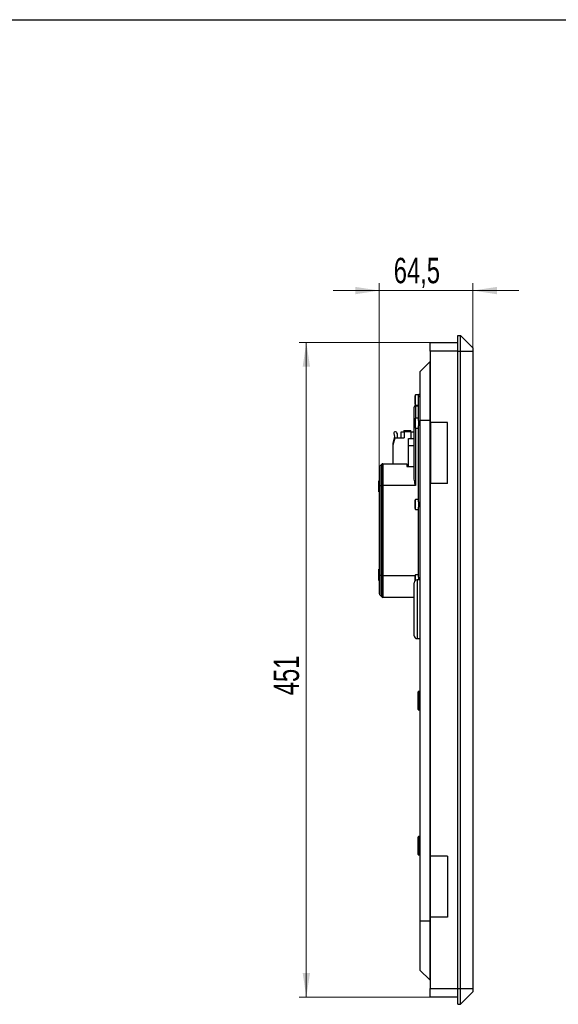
# Model space of a CAD drawing. Header units: millimetres. Extents: x 8 to 415, y 1 to 292.
# Tile 8 of 9: x 129 to 203, y 156 to 292. Entities that reach past the tile are written whole.
import ezdxf

# ---------------------------------------------------------------- set-up
doc = ezdxf.new("R2010")
doc.units = ezdxf.units.MM
doc.styles.add('SLDTEXTSTYLE1', font='TXT', dxfattribs={"width": 0.7})
doc.dimstyles.new('SLDDIMSTYLE0', dxfattribs={"dimtxt": 3.5, "dimasz": 3.302, "dimexe": 0, "dimexo": 0.0625, "dimgap": 0.875, "dimtad": 2, "dimlfac": 5, "dimrnd": 1e-09, "dimzin": 12, "dimdsep": 46, "dimtxsty": 'SLDTEXTSTYLE1', "dimsah": 1, "dimcen": 0.09, "dimadec": 0, "dimazin": 3, "dimtfac": 1, "dimtdec": 3, "dimtofl": 0, "dimtmove": 0, "dimatfit": 3, "dimfxl": 0, "dimfrac": 2, "dimtolj": 1, "dimtzin": 12, "dimarcsym": 0})
doc.dimstyles.new('SLDDIMSTYLE1', dxfattribs={"dimtxt": 3.5, "dimasz": 3.302, "dimexe": 0, "dimexo": 0.0625, "dimgap": 0.875, "dimtad": 2, "dimlfac": 5, "dimrnd": 1e-09, "dimzin": 12, "dimdsep": 46, "dimtxsty": 'SLDTEXTSTYLE1', "dimsah": 1, "dimcen": 0.09, "dimadec": 0, "dimazin": 3, "dimtfac": 1, "dimtdec": 3, "dimtmove": 0, "dimatfit": 0, "dimfxl": 0, "dimfrac": 2, "dimtolj": 1, "dimtzin": 12, "dimarcsym": 0})

# ---------------------------------------------------------------- blocks, each defined once
blk = doc.blocks.new('_D_4')
at = {"color": 7, "linetype": 'Continuous', "lineweight": 0}
for p, q in [((185.4, 247.49), (167.34, 247.49)), ((168.34, 247.49), (168.34, 157.29)), ((185.4, 157.29), (167.34, 157.29))]:
    blk.add_line(p, q, dxfattribs=at)
at = {"color": 7, "linetype": 'Continuous', "lineweight": 18}
for points in [[(168.34, 247.49), (167.84, 244.19), (168.85, 244.19)], [(168.34, 157.29), (168.85, 160.6), (167.84, 160.6)]]:
    blk.add_solid(points, dxfattribs=at)
at = {"color": 7, "linetype": 'Continuous', "lineweight": 18, "insert": (163.83, 198.89), "char_height": 3.5, "attachment_point": 1, "rotation": 90, "style": 'SLDTEXTSTYLE1'}
blk.add_mtext('451', dxfattribs=at)
blk = doc.blocks.new('_D_5')
at = {"color": 7, "linetype": 'Continuous', "lineweight": 0}
for p, q in [((178.4, 230.3), (178.4, 255.67)), ((191.3, 246.29), (191.3, 255.67)), ((178.4, 254.67), (172.05, 254.67)), ((178.4, 254.67), (191.3, 254.67)), ((191.3, 254.67), (197.65, 254.67))]:
    blk.add_line(p, q, dxfattribs=at)
at = {"color": 7, "linetype": 'Continuous', "lineweight": 18}
for points in [[(178.4, 254.67), (175.1, 255.17), (175.1, 254.16)], [(191.3, 254.67), (194.61, 254.16), (194.61, 255.17)]]:
    blk.add_solid(points, dxfattribs=at)
at = {"color": 7, "linetype": 'Continuous', "lineweight": 18, "insert": (180.39, 259.18), "char_height": 3.5, "attachment_point": 1, "style": 'SLDTEXTSTYLE1'}
blk.add_mtext('64,5', dxfattribs=at)

msp = doc.modelspace()

# ---------------------------------------------------------------- linework, layer by layer
at = {"color": 7, "linetype": 'Continuous', "lineweight": 25}
for p, q in [((20, 292), (415, 292)), ((189.2045, 248.4949), (189.6045, 248.4949)), ((189.2045, 246.2949), (189.2045, 248.4949)), ((189.6045, 246.2949), (189.6045, 248.4949)), ((189.6045, 248.4949), (191.3045, 246.7949)), ((185.4045, 246.2949), (185.4045, 247.4949)), ((185.4045, 247.4949), (189.2045, 247.4949)), ((189.2045, 246.2949), (185.4045, 246.2949)), ((185.4045, 246.2949), (185.4045, 236.4949)), ((189.2045, 158.4949), (189.2045, 246.2949)), ((189.2045, 246.2949), (189.6045, 246.2949)), ((189.6045, 158.4949), (189.6045, 246.2949)), ((189.6045, 246.2949), (191.3045, 246.2949)), ((191.3045, 246.7949), (191.3045, 246.2949)), ((191.3045, 246.2949), (191.3045, 158.4949)), ((185.3545, 244.8349), (184.0045, 243.4849)), ((185.3545, 244.8349), (185.3545, 236.7449)), ((185.4045, 244.8349), (185.3545, 244.8349)), ((184.0045, 243.4849), (184.0045, 236.7449)), ((183.8045, 240.2849), (183.3885, 240.2849)), ((183.3885, 238.8849), (183.3885, 240.2849)), ((183.8045, 240.2849), (183.8045, 240.1849)), ((183.2845, 239.8773), (183.281, 239.8773)), ((183.2845, 239.8753), (183.281, 239.8753)), ((183.281, 239.8083), (183.2845, 239.8083)), ((183.2845, 239.3616), (183.281, 239.3616)), ((183.281, 239.2946), (183.2845, 239.2946)), ((183.281, 239.2925), (183.2845, 239.2925)), ((183.2845, 240.1107), (183.2845, 240.0386)), ((183.2845, 240.0386), (183.2845, 239.0591)), ((183.3885, 238.8849), (183.8045, 238.8849)), ((183.8045, 240.0349), (183.8045, 240.1849)), ((184.0045, 240.0349), (183.8045, 240.0349)), ((183.8045, 236.7455), (183.8045, 240.0349)), ((183.2045, 236.5849), (183.2045, 238.5849)), ((183.4045, 238.7849), (183.8045, 238.7849)), ((183.4045, 238.7849), (183.4045, 237.0849)), ((183.2045, 228.862), (183.2045, 236.5849)), ((183.2045, 236.5849), (183.2845, 236.5849)), ((183.2845, 236.6817), (183.281, 236.6817)), ((183.2845, 236.6705), (183.281, 236.6705)), ((183.281, 236.6081), (183.2845, 236.6081)), ((183.2845, 236.1618), (183.281, 236.1618)), ((183.2845, 236.9107), (183.2845, 236.8491)), ((183.2845, 236.8491), (183.2845, 235.8591)), ((183.8045, 237.0849), (183.3885, 237.0849)), ((183.3885, 235.6849), (183.3885, 237.0849)), ((183.8045, 236.7549), (183.8045, 236.0149)), ((185.3545, 236.7449), (184.0045, 236.7449)), ((184.0045, 236.7449), (184.0045, 167.7449)), ((185.3545, 236.7449), (185.3545, 167.7449)), ((185.4045, 236.7449), (185.3545, 236.7449)), ((187.8045, 236.4949), (185.4045, 236.4949)), ((185.4445, 236.4949), (185.4445, 228.0949)), ((187.8045, 228.0949), (187.8045, 236.4949)), ((180.3885, 234.9515), (180.5092, 234.5585)), ((180.9045, 234.3849), (180.9045, 234.8249)), ((181.4045, 234.3849), (181.4045, 235.1849)), ((181.4045, 235.1849), (181.8045, 235.1849)), ((181.7736, 235.3849), (181.7736, 235.1849)), ((181.7736, 235.3849), (182.7336, 235.3849)), ((181.8045, 235.1849), (181.8045, 234.3849)), ((182.8045, 235.1849), (181.8045, 235.1849)), ((182.7336, 235.1849), (182.7336, 235.3849)), ((182.8045, 234.2849), (182.8045, 235.1849)), ((182.8045, 235.1849), (183.2045, 235.1849)), ((183.281, 236.0993), (183.2845, 236.0993)), ((183.281, 236.0881), (183.2845, 236.0881)), ((183.3885, 235.6849), (183.8045, 235.6849)), ((183.4045, 235.6849), (183.4045, 227.7849)), ((183.8045, 225.5455), (183.8045, 236.0244)), ((180.3045, 233.3849), (180.6051, 234.3849)), ((180.3045, 233.3849), (180.3045, 233.6969)), ((180.5103, 234.4448), (180.3122, 233.7519)), ((180.6051, 234.3849), (181.8045, 234.3849)), ((182.4045, 234.2849), (183.2045, 234.2849)), ((182.4045, 233.2849), (182.4045, 234.2849)), ((180.3045, 230.7783), (180.3045, 233.3849)), ((182.4045, 230.4382), (182.4045, 233.2849)), ((183.2045, 233.2849), (182.4045, 233.2849)), ((178.4631, 230.4435), (178.7459, 230.7263)), ((178.7459, 227.7849), (178.7459, 230.7263)), ((178.8874, 230.7849), (178.8874, 227.7849)), ((178.8874, 230.7849), (180.2045, 230.7849)), ((180.2045, 230.7849), (180.2045, 230.7783)), ((180.2045, 230.7783), (182.2045, 230.7783)), ((182.2045, 230.7783), (182.2045, 230.4382)), ((178.4045, 227.7849), (178.4045, 230.3021)), ((178.4631, 230.4435), (178.4631, 227.7849)), ((182.2045, 230.4382), (183.2045, 230.4382)), ((178.4045, 228.4489), (178.3445, 228.4489)), ((178.3445, 226.9209), (178.3445, 228.4489)), ((185.4045, 228.0949), (185.4045, 176.6949)), ((187.8045, 228.0949), (185.4045, 228.0949)), ((178.3445, 226.9209), (178.4045, 226.9209)), ((178.4045, 227.7849), (178.4631, 227.7849)), ((178.4045, 215.3849), (178.4045, 227.7849)), ((178.4631, 227.7849), (178.7459, 227.7849)), ((178.4631, 227.7849), (178.4631, 215.3849)), ((178.7459, 215.3849), (178.7459, 227.7849)), ((178.7459, 227.7849), (178.8874, 227.7849)), ((183.4045, 227.7849), (178.8874, 227.7849)), ((178.8874, 227.7849), (178.8874, 215.3849)), ((183.281, 225.3926), (183.2845, 225.3926)), ((183.2845, 225.7107), (183.2845, 224.6591)), ((183.8045, 225.8849), (183.3885, 225.8849)), ((183.3885, 225.6586), (183.3885, 225.8849)), ((183.3885, 224.4849), (183.3885, 225.6586)), ((183.8045, 225.5549), (183.8045, 224.8149)), ((183.2845, 224.9772), (183.281, 224.9772)), ((183.3885, 224.4849), (183.8045, 224.4849)), ((183.8045, 215.1455), (183.8045, 224.8244)), ((178.4045, 216.2489), (178.3445, 216.2489)), ((178.3445, 214.7209), (178.3445, 216.2489)), ((178.3445, 214.7209), (178.4045, 214.7209)), ((178.4045, 212.8678), (178.4045, 215.3849)), ((178.4045, 215.3849), (178.4631, 215.3849)), ((178.7459, 215.3849), (178.4631, 215.3849)), ((178.4631, 215.3849), (178.4631, 212.7263)), ((178.7459, 215.3849), (178.8874, 215.3849)), ((178.7459, 212.4435), (178.7459, 215.3849)), ((178.8874, 215.3849), (178.8874, 212.3849)), ((178.8874, 215.3849), (183.324, 215.3849)), ((183.281, 215.0055), (183.2845, 215.0055)), ((183.2845, 215.3107), (183.2845, 214.6349)), ((183.8045, 215.4849), (183.3885, 215.4849)), ((183.3885, 215.3409), (183.3885, 215.4849)), ((183.3885, 214.7316), (183.3885, 215.3409)), ((184.0045, 214.7949), (183.6045, 214.7949)), ((183.6045, 214.7949), (183.6045, 210.8497)), ((183.8045, 215.1549), (183.8045, 214.7949)), ((183.2045, 210.8393), (183.2045, 214.3949)), ((178.7459, 212.4435), (178.4631, 212.7263)), ((183.2045, 212.3849), (178.8874, 212.3849)), ((183.2045, 207.0949), (183.2045, 210.8393)), ((183.6045, 210.8497), (183.6045, 206.6949)), ((183.6045, 206.6949), (184.0045, 206.6949)), ((183.7445, 196.9449), (183.7445, 199.3449)), ((183.9445, 199.4049), (183.8045, 199.4049)), ((183.8045, 196.8849), (183.8045, 199.4049)), ((183.9445, 196.8849), (183.9445, 199.4049)), ((183.8045, 196.8849), (183.9445, 196.8849)), ((183.7445, 176.9449), (183.7445, 179.3449)), ((183.9445, 179.4049), (183.8045, 179.4049)), ((183.8045, 176.8849), (183.8045, 179.4049)), ((183.9445, 176.8849), (183.9445, 179.4049)), ((183.8045, 176.8849), (183.9445, 176.8849)), ((187.8045, 176.6949), (185.4045, 176.6949)), ((185.4445, 168.2949), (185.4445, 176.6949)), ((187.8045, 176.6949), (187.8045, 168.2949)), ((185.4045, 168.2949), (185.4045, 158.4949)), ((187.8045, 168.2949), (185.4045, 168.2949)), ((185.3545, 167.7449), (184.0045, 167.7449)), ((184.0045, 167.7449), (184.0045, 161.0049)), ((185.3545, 167.7449), (185.3545, 159.6549)), ((185.4045, 167.7449), (185.3545, 167.7449)), ((185.3545, 159.6549), (184.0045, 161.0049)), ((185.4045, 159.6549), (185.3545, 159.6549)), ((185.4045, 157.2949), (185.4045, 158.4949)), ((185.4045, 158.4949), (189.2045, 158.4949)), ((189.2045, 158.4949), (189.6045, 158.4949)), ((189.2045, 156.2949), (189.2045, 158.4949)), ((189.6045, 158.4949), (191.3045, 158.4949)), ((189.6045, 156.2949), (189.6045, 158.4949)), ((189.6045, 156.2949), (191.3045, 157.9949)), ((191.3045, 158.4949), (191.3045, 157.9949)), ((189.2045, 157.2949), (185.4045, 157.2949)), ((189.2045, 156.2949), (189.6045, 156.2949))]:
    msp.add_line(p, q, dxfattribs=at)
for centre, radius, start, end in [((184.3632, 239.5849), 1.2, 144.314665, 154.01379), ((184.0045, 240.1849), 0.2, 90, 180), ((184.3632, 239.5849), 1.2, 205.98621, 215.685335), ((183.4045, 238.5849), 0.2, 90, 180), ((184.3632, 236.3849), 1.2, 144.314665, 154.01379), ((180.5797, 235.0103), 0.2, 67.924503, 197.076372), ((180.5045, 234.8249), 0.4, 0, 67.924503), ((184.3632, 236.3849), 1.2, 205.98621, 215.685335), ((180.5045, 233.6969), 0.2, 164.044881, 180), ((180.318, 234.4998), 0.2, 344.044881, 17.076372), ((178.8874, 230.5849), 0.2, 90, 135), ((178.6045, 230.3021), 0.2, 135, 180), ((184.3632, 225.1849), 1.2, 144.314665, 154.01379), ((184.3632, 225.1849), 1.2, 205.98621, 215.685335), ((183.6045, 214.3949), 0.4, 90, 180), ((184.3632, 214.7849), 1.2, 144.314665, 154.01379), ((178.6045, 212.8678), 0.2, 180, 225), ((178.8874, 212.5849), 0.2, 225, 270), ((183.6045, 207.0949), 0.4, 180, 270), ((183.8045, 199.3449), 0.06, 90, 180), ((183.9445, 199.3449), 0.06, 0, 90), ((183.8045, 196.9449), 0.06, 180, 270), ((183.9445, 196.9449), 0.06, 270, 0), ((183.8045, 179.3449), 0.06, 90, 180), ((183.9445, 179.3449), 0.06, 0, 90), ((183.8045, 176.9449), 0.06, 180, 270), ((183.9445, 176.9449), 0.06, 270, 0)]:
    msp.add_arc(centre, radius, start, end, dxfattribs=at)
msp.add_open_spline([(183.4045, 227.7849), (183.4041, 227.7865), (183.3444, 228.018), (183.241, 228.3827), (183.2142, 228.7348), (183.2045, 228.862)], degree=3, knots=[0, 0, 0, 0, 0.0043742, 0.64036163, 1, 1, 1, 1], dxfattribs=at)

# ---------------------------------------------------------------- dimensions: what is measured, and where the dimension line sits
at = {"color": 7, "linetype": 'Continuous', "lineweight": 18}
dim = msp.add_linear_dim(base=(191.3045, 254.6662), p1=(178.4045, 230.3021), p2=(191.3045, 246.2949), dimstyle='SLDDIMSTYLE1', dxfattribs=at)
dim.commit()
dim.dimension.update_dxf_attribs({"geometry": '_D_5', "text_midpoint": (184.8545, 254.6662), "dimtype": 160})
dim = msp.add_linear_dim(base=(168.3445, 157.2949), p1=(185.4045, 247.4949), p2=(185.4045, 157.2949), angle=90, dimstyle='SLDDIMSTYLE0', dxfattribs=at)
dim.commit()
dim.dimension.update_dxf_attribs({"geometry": '_D_4', "text_midpoint": (168.3445, 202.3949), "dimtype": 160})

doc.saveas('drawing.dxf')
